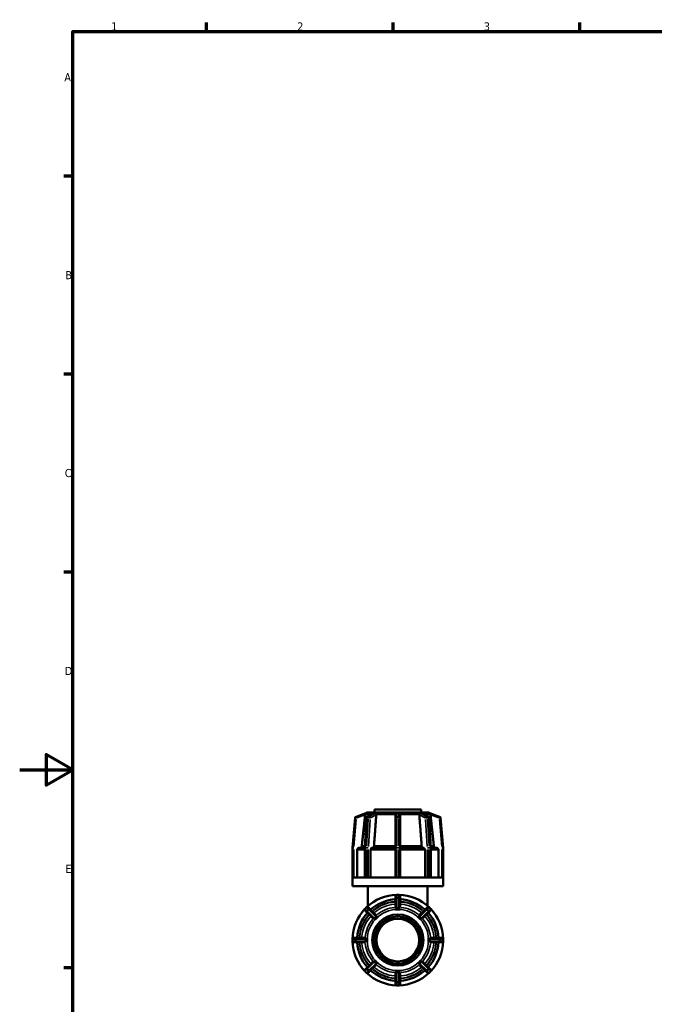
# Model space of a CAD drawing. Header units: millimetres. Extents: x 0 to 903, y -117 to 594.
# Tile 5 of 14: x 0 to 238, y 209 to 578. Entities that reach past the tile are written whole.
import ezdxf

# ---------------------------------------------------------------- set-up
doc = ezdxf.new("R2010")
doc.units = ezdxf.units.MM
for name, color, linetype, lineweight in [('Border (ANSI)', 7, 'Continuous', 70), ('Visible (ANSI)', 7, 'Continuous', 50), ('Visible Narrow (ANSI)', 7, 'Continuous', 35)]:
    doc.layers.add(name, color=color, linetype=linetype, lineweight=lineweight)
doc.styles.add('Note Text (ANSI)', font='tahoma.ttf')

# ---------------------------------------------------------------- blocks, each defined once
blk = doc.blocks.new('Borders Default Border')
at = {"layer": 'Border (ANSI)'}
for p, q in [((70.08, 574), (70.08, 577.45)), ((140.17, 574), (140.17, 577.45)), ((210.25, 574), (210.25, 577.45)), ((20, 519.75), (16.55, 519.75)), ((20, 445.5), (16.55, 445.5)), ((20, 371.25), (16.55, 371.25)), ((20, 222.75), (16.55, 222.75))]:
    blk.add_line(p, q, dxfattribs=at)
at = {"layer": 'Border (ANSI)', "flags": 128}
for points in [[(20, 20), (20, 574), (821, 574), (821, 20), (20, 20)], [(0, 297), (20, 297), (10, 302.77), (10, 291.23), (20, 297)]]:
    blk.add_lwpolyline(points, dxfattribs=at)
at = {"layer": 'Border (ANSI)', "char_height": 3.05, "attachment_point": 7, "style": 'Note Text (ANSI)'}
for s, insert in [('1', (34.35, 574.4)), ('2', (104.2, 574.4)), ('3', (174.26, 574.34)), ('A', (16.78, 555.35)), ('B', (17.15, 481.1)), ('C', (16.95, 406.8)), ('D', (16.96, 332.6)), ('E', (17.21, 258.35))]:
    blk.add_mtext(s, dxfattribs=dict(at, insert=insert))

msp = doc.modelspace()

# ---------------------------------------------------------------- linework, layer by layer
at = {"layer": 'Visible (ANSI)'}
for p, q in [((129.962, 280.794), (126.258, 279.446)), ((130.466, 280.977), (130.464, 280.977)), ((130.466, 280.977), (130.466, 280.977)), ((130.466, 280.977), (133.231, 280.977)), ((130.491, 279.421), (133.075, 280.751)), ((150.759, 282.177), (133.159, 282.177)), ((133.159, 280.977), (133.159, 282.177)), ((133.23, 280.977), (133.231, 280.977)), ((133.231, 280.977), (133.832, 280.977)), ((133.832, 280.977), (134.433, 280.977)), ((134.433, 280.977), (134.432, 280.977)), ((134.433, 280.977), (134.433, 280.977)), ((134.433, 280.977), (141.109, 280.977)), ((141.109, 280.977), (141.959, 280.977)), ((141.109, 280.977), (141.109, 280.977)), ((141.959, 280.977), (142.809, 280.977)), ((142.809, 280.977), (142.809, 280.977)), ((142.809, 280.977), (149.484, 280.977)), ((149.484, 280.977), (150.085, 280.977)), ((149.485, 280.977), (149.484, 280.977)), ((149.484, 280.977), (149.484, 280.977)), ((150.085, 280.977), (150.686, 280.977)), ((150.686, 280.977), (150.687, 280.977)), ((150.686, 280.977), (153.451, 280.977)), ((150.759, 280.977), (150.759, 282.177)), ((150.842, 280.751), (153.426, 279.421)), ((153.453, 280.977), (153.451, 280.977)), ((153.451, 280.977), (153.451, 280.977)), ((157.66, 279.446), (153.955, 280.794)), ((125.944, 279.036), (124.96, 267.798)), ((129.536, 267.786), (130.232, 279.024)), ((141.109, 280.185), (141.109, 278.994)), ((141.109, 278.994), (141.109, 267.756)), ((142.809, 278.994), (142.809, 280.185)), ((142.809, 267.756), (142.809, 278.994)), ((153.685, 279.024), (154.381, 267.786)), ((158.957, 267.798), (157.974, 279.036)), ((124.959, 267.756), (124.959, 256.577)), ((126.682, 266.977), (126.682, 256.577)), ((127.483, 267.777), (129.536, 267.777)), ((129.536, 256.577), (129.536, 267.756)), ((131.758, 266.977), (131.758, 256.577)), ((132.324, 267.777), (141.109, 267.777)), ((141.109, 267.756), (141.109, 256.577)), ((142.809, 267.777), (151.593, 267.777)), ((142.809, 256.577), (142.809, 267.756)), ((152.16, 256.577), (152.16, 266.977)), ((154.381, 267.777), (156.434, 267.777)), ((154.382, 267.756), (154.382, 256.577)), ((157.235, 256.577), (157.235, 266.977)), ((158.959, 256.577), (158.959, 267.756)), ((124.964, 256.577), (124.959, 256.577)), ((124.959, 253.377), (124.959, 256.577)), ((129.628, 256.577), (124.964, 256.577)), ((129.676, 256.577), (129.628, 256.577)), ((129.938, 256.577), (129.676, 256.577)), ((130.199, 256.577), (129.938, 256.577)), ((130.256, 256.577), (130.199, 256.577)), ((141.514, 256.577), (130.256, 256.577)), ((141.589, 256.577), (141.514, 256.577)), ((141.959, 256.577), (141.589, 256.577)), ((142.329, 256.577), (141.959, 256.577)), ((142.403, 256.577), (142.329, 256.577)), ((153.661, 256.577), (142.403, 256.577)), ((153.718, 256.577), (153.661, 256.577)), ((153.979, 256.577), (153.718, 256.577)), ((154.241, 256.577), (153.979, 256.577)), ((154.29, 256.577), (154.241, 256.577)), ((158.953, 256.577), (154.29, 256.577)), ((158.959, 256.577), (158.953, 256.577)), ((158.959, 253.377), (158.959, 256.577)), ((158.959, 253.377), (124.959, 253.377)), ((130.759, 245.966), (130.759, 253.377)), ((153.159, 245.966), (153.159, 253.377)), ((141.109, 249.697), (141.109, 248.714)), ((141.109, 248.714), (141.109, 245.444)), ((142.329, 250.177), (141.589, 250.177)), ((142.809, 248.714), (142.809, 249.697)), ((142.809, 245.444), (142.809, 248.714)), ((130.199, 245.46), (129.676, 244.937)), ((129.676, 244.258), (130.371, 243.563)), ((131.573, 244.765), (130.878, 245.46)), ((133.886, 242.452), (131.573, 244.765)), ((141.109, 244.67), (141.109, 244.672)), ((141.959, 244.67), (141.109, 244.67)), ((142.809, 244.67), (141.959, 244.67)), ((142.809, 244.672), (142.809, 244.67)), ((152.344, 244.765), (150.031, 242.452)), ((153.039, 245.46), (152.344, 244.765)), ((153.546, 243.563), (154.241, 244.258)), ((154.241, 244.937), (153.718, 245.46)), ((130.371, 243.563), (132.684, 241.25)), ((133.231, 240.703), (133.23, 240.704)), ((133.832, 241.304), (133.231, 240.703)), ((134.433, 241.905), (133.832, 241.304)), ((134.432, 241.906), (134.433, 241.905)), ((149.484, 241.905), (149.485, 241.906)), ((150.085, 241.304), (149.484, 241.905)), ((150.686, 240.703), (150.085, 241.304)), ((150.687, 240.704), (150.686, 240.703)), ((151.233, 241.25), (153.546, 243.563)), ((124.959, 233.547), (124.959, 232.807)), ((126.422, 234.027), (125.439, 234.027)), ((129.692, 234.027), (126.422, 234.027)), ((130.464, 234.027), (130.466, 234.027)), ((130.466, 234.027), (130.466, 233.177)), ((130.466, 233.177), (130.466, 232.327)), ((153.451, 233.177), (153.451, 234.027)), ((153.451, 234.027), (153.453, 234.027)), ((153.451, 232.327), (153.451, 233.177)), ((157.495, 234.027), (154.225, 234.027)), ((158.479, 234.027), (157.495, 234.027)), ((158.959, 232.807), (158.959, 233.547)), ((125.439, 232.327), (126.422, 232.327)), ((126.422, 232.327), (129.692, 232.327)), ((130.466, 232.327), (130.464, 232.327)), ((153.453, 232.327), (153.451, 232.327)), ((154.225, 232.327), (157.495, 232.327)), ((157.495, 232.327), (158.479, 232.327)), ((133.23, 225.651), (133.231, 225.652)), ((133.231, 225.652), (133.832, 225.051)), ((150.085, 225.051), (150.686, 225.652)), ((150.686, 225.652), (150.687, 225.651)), ((130.371, 222.792), (129.676, 222.097)), ((132.684, 225.105), (130.371, 222.792)), ((131.573, 221.59), (133.886, 223.903)), ((133.832, 225.051), (134.433, 224.45)), ((134.433, 224.45), (134.432, 224.449)), ((141.109, 221.685), (141.959, 221.685)), ((141.109, 221.683), (141.109, 221.685)), ((141.959, 221.685), (142.809, 221.685)), ((142.809, 221.685), (142.809, 221.683)), ((149.484, 224.45), (150.085, 225.051)), ((149.485, 224.449), (149.484, 224.45)), ((150.031, 223.903), (152.344, 221.59)), ((153.546, 222.792), (151.233, 225.105)), ((154.241, 222.097), (153.546, 222.792)), ((129.676, 221.418), (130.199, 220.895)), ((130.878, 220.895), (131.573, 221.59)), ((141.109, 220.911), (141.109, 217.641)), ((142.809, 217.641), (142.809, 220.911)), ((152.344, 221.59), (153.039, 220.895)), ((153.718, 220.895), (154.241, 221.418)), ((141.109, 217.641), (141.109, 216.657)), ((141.589, 216.177), (142.329, 216.177)), ((142.809, 216.657), (142.809, 217.641))]:
    msp.add_line(p, q, dxfattribs=at)
for radius in [9.6, 8.8, 8]:
    msp.add_circle((141.959, 233.177), radius, dxfattribs=at)
for centre, radius, start, end in [((130.466, 280.177), 0.8, 90, 130), ((153.451, 280.177), 0.8, 50, 90), ((126.422, 278.994), 0.48, 110, 175), ((130.711, 278.994), 0.48, 117.23631, 176.45998), ((153.206, 278.994), 0.48, 3.54002, 62.76369), ((157.495, 278.994), 0.48, 5, 70), ((125.439, 267.756), 0.48, 175, 180), ((130.016, 267.756), 0.48, 176.45998, 180), ((153.902, 267.756), 0.48, 0, 3.54002), ((158.479, 267.756), 0.48, 0, 5), ((141.959, 233.177), 17, 91.49817, 133.50183), ((141.959, 233.177), 15.3, 93.18474, 131.81526), ((141.589, 249.697), 0.48, 90, 180), ((142.329, 249.697), 0.48, 0, 90), ((141.959, 233.177), 17, 46.49817, 88.50183), ((141.959, 233.177), 15.3, 48.18474, 86.81526), ((141.959, 233.177), 17, 136.49817, 178.50183), ((130.016, 244.597), 0.48, 135, 225), ((130.539, 245.12), 0.48, 45, 135), ((153.378, 245.12), 0.48, 45, 135), ((153.902, 244.597), 0.48, 315, 45), ((141.959, 233.177), 17, 1.49817, 43.50183), ((141.959, 233.177), 15.3, 138.18474, 176.81526), ((141.959, 233.177), 15.3, 3.18474, 41.81526), ((125.439, 233.547), 0.48, 90, 180), ((125.439, 232.807), 0.48, 180, 270), ((141.959, 233.177), 17, 181.49817, 223.50183), ((141.959, 233.177), 17, 316.49817, 358.50183), ((158.479, 233.547), 0.48, 0, 90), ((158.479, 232.807), 0.48, 270, 0), ((141.959, 233.177), 15.3, 183.18474, 221.81526), ((141.959, 233.177), 15.3, 318.18474, 356.81526), ((130.016, 221.758), 0.48, 135, 225), ((141.959, 233.177), 15.3, 228.18474, 266.81526), ((141.959, 233.177), 15.3, 273.18474, 311.81526), ((153.902, 221.758), 0.48, 315, 45), ((130.539, 221.234), 0.48, 225, 315), ((141.959, 233.177), 17, 226.49817, 268.50183), ((141.959, 233.177), 17, 271.49817, 313.50183), ((153.378, 221.234), 0.48, 225, 315), ((141.589, 216.657), 0.48, 180, 270), ((142.329, 216.657), 0.48, 270, 0)]:
    msp.add_arc(centre, radius, start, end, dxfattribs=at)
for points, knots in [([(129.962, 280.794), (129.962, 280.794), (129.962, 280.794), (129.963, 280.794), (129.959, 280.79), (129.943, 280.774), (129.925, 280.757), (129.873, 280.7), (129.827, 280.642), (129.753, 280.497), (129.726, 280.422), (129.706, 280.314), (129.702, 280.287), (129.7, 280.261)], [-0.100492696, -0.100492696, -0.100492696, -0.100492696, -0.09965402, -0.09965402, -0.089844, -0.089844, -0.073745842, -0.073745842, -0.042495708, -0.042495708, -0.016531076, -0.016531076, -0.008430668, -0.008430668, -0.008430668, -0.008430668]), ([(133.075, 280.751), (133.101, 280.765), (133.135, 280.78), (133.184, 280.792), (133.199, 280.794), (133.213, 280.794), (133.214, 280.794), (133.214, 280.794)], [-0.118815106, -0.118815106, -0.118815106, -0.118815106, -0.104689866, -0.104689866, -0.097191, -0.097191, -0.096967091, -0.096967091, -0.096967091, -0.096967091]), ([(133.214, 280.794), (133.299, 280.791), (133.384, 280.79), (133.469, 280.79), (133.553, 280.79), (133.643, 280.791), (133.737, 280.794)], [-0.035846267, -0.035846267, -0.035846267, -0.035846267, 0, 0, 0, 0.035846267, 0.035846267, 0.035846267, 0.035846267]), ([(133.737, 280.794), (133.74, 280.794), (133.742, 280.794), (133.759, 280.794), (133.772, 280.791), (133.802, 280.776), (133.815, 280.758), (133.843, 280.699), (133.856, 280.636), (133.874, 280.491), (133.88, 280.426), (133.886, 280.325), (133.887, 280.293), (133.888, 280.261)], [-0.103396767, -0.103396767, -0.103396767, -0.103396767, -0.102098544, -0.102098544, -0.093030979, -0.093030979, -0.075568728, -0.075568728, -0.041138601, -0.041138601, -0.018308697, -0.018308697, -0.008453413, -0.008453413, -0.008453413, -0.008453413]), ([(141.114, 280.261), (141.122, 280.323), (141.139, 280.382), (141.202, 280.527), (141.256, 280.602), (141.356, 280.701), (141.4, 280.734), (141.467, 280.769), (141.493, 280.779), (141.541, 280.791), (141.562, 280.794), (141.586, 280.794), (141.587, 280.794), (141.589, 280.794)], [-0.20042438, -0.20042438, -0.20042438, -0.20042438, -0.18055398, -0.18055398, -0.14807106, -0.14807106, -0.12372799, -0.12372799, -0.11030355, -0.11030355, -0.10008257, -0.10008257, -0.0994134, -0.0994134, -0.0994134, -0.0994134]), ([(141.589, 280.794), (141.715, 280.791), (141.839, 280.79), (141.959, 280.79), (142.078, 280.79), (142.202, 280.791), (142.329, 280.794)], [0.683582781, 0.683582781, 0.683582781, 0.683582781, 0.719429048, 0.719429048, 0.719429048, 0.755275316, 0.755275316, 0.755275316, 0.755275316]), ([(142.329, 280.794), (142.331, 280.794), (142.333, 280.794), (142.359, 280.794), (142.382, 280.79), (142.442, 280.774), (142.477, 280.757), (142.566, 280.7), (142.629, 280.642), (142.729, 280.497), (142.766, 280.422), (142.795, 280.314), (142.8, 280.287), (142.804, 280.261)], [-0.100492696, -0.100492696, -0.100492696, -0.100492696, -0.09965402, -0.09965402, -0.089844, -0.089844, -0.073745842, -0.073745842, -0.042495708, -0.042495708, -0.016531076, -0.016531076, -0.008430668, -0.008430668, -0.008430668, -0.008430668]), ([(150.029, 280.261), (150.03, 280.291), (150.031, 280.32), (150.037, 280.43), (150.045, 280.504), (150.064, 280.652), (150.077, 280.712), (150.106, 280.762), (150.118, 280.779), (150.151, 280.792), (150.163, 280.794), (150.179, 280.794), (150.179, 280.794), (150.18, 280.794)], [-0.19872966, -0.19872966, -0.19872966, -0.19872966, -0.18835482, -0.18835482, -0.15894177, -0.15894177, -0.11994556, -0.11994556, -0.10468987, -0.10468987, -0.097191, -0.097191, -0.09696709, -0.09696709, -0.09696709, -0.09696709]), ([(150.18, 280.794), (150.274, 280.791), (150.364, 280.79), (150.448, 280.79), (150.533, 280.79), (150.619, 280.791), (150.703, 280.794)], [-0.035846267, -0.035846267, -0.035846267, -0.035846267, 0, 0, 0, 0.035846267, 0.035846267, 0.035846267, 0.035846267]), ([(150.703, 280.794), (150.705, 280.794), (150.707, 280.794), (150.724, 280.794), (150.74, 280.791), (150.785, 280.778), (150.814, 280.766), (150.842, 280.751)], [-0.103396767, -0.103396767, -0.103396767, -0.103396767, -0.102098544, -0.102098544, -0.093030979, -0.093030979, -0.079455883, -0.079455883, -0.079455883, -0.079455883]), ([(154.217, 280.261), (154.216, 280.271), (154.215, 280.282), (154.204, 280.367), (154.185, 280.437), (154.122, 280.591), (154.074, 280.66), (154.013, 280.735), (153.992, 280.756), (153.969, 280.78), (153.961, 280.787), (153.955, 280.793), (153.954, 280.794), (153.955, 280.794)], [-0.3205069, -0.3205069, -0.3205069, -0.3205069, -0.31732134, -0.31732134, -0.29427962, -0.29427962, -0.260129, -0.260129, -0.24015967, -0.24015967, -0.22781734, -0.22781734, -0.21983774, -0.21983774, -0.21983774, -0.21983774]), ([(129.7, 280.261), (129.697, 280.237), (129.695, 280.213), (129.692, 280.189), (129.692, 280.188), (129.692, 280.186), (129.692, 280.185)], [0.2988466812, 0.2988466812, 0.2988466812, 0.2988466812, 0.3059391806, 0.3059391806, 0.3059391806, 0.3063678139, 0.3063678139, 0.3063678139, 0.3063678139]), ([(133.888, 280.261), (133.888, 280.237), (133.888, 280.213), (133.886, 280.189), (133.886, 280.188), (133.886, 280.186), (133.886, 280.185)], [0.2988466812, 0.2988466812, 0.2988466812, 0.2988466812, 0.3059391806, 0.3059391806, 0.3059391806, 0.3063678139, 0.3063678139, 0.3063678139, 0.3063678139]), ([(141.109, 280.185), (141.109, 280.186), (141.109, 280.188), (141.109, 280.189), (141.109, 280.213), (141.11, 280.237), (141.114, 280.261)], [0.3055105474, 0.3055105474, 0.3055105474, 0.3055105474, 0.3059391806, 0.3059391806, 0.3059391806, 0.31303168, 0.31303168, 0.31303168, 0.31303168]), ([(142.804, 280.261), (142.807, 280.237), (142.808, 280.213), (142.809, 280.189), (142.809, 280.188), (142.809, 280.186), (142.809, 280.185)], [0.2988466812, 0.2988466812, 0.2988466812, 0.2988466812, 0.3059391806, 0.3059391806, 0.3059391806, 0.3063678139, 0.3063678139, 0.3063678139, 0.3063678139]), ([(150.031, 280.185), (150.031, 280.186), (150.031, 280.188), (150.031, 280.189), (150.029, 280.213), (150.029, 280.237), (150.029, 280.261)], [0.3055105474, 0.3055105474, 0.3055105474, 0.3055105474, 0.3059391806, 0.3059391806, 0.3059391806, 0.31303168, 0.31303168, 0.31303168, 0.31303168]), ([(154.225, 280.185), (154.225, 280.186), (154.225, 280.188), (154.225, 280.189), (154.222, 280.213), (154.22, 280.237), (154.217, 280.261)], [0.3055105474, 0.3055105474, 0.3055105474, 0.3055105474, 0.3059391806, 0.3059391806, 0.3059391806, 0.31303168, 0.31303168, 0.31303168, 0.31303168]), ([(127.483, 267.777), (127.385, 267.777), (127.268, 267.754), (127.085, 267.679), (126.987, 267.613), (126.847, 267.473), (126.781, 267.375), (126.705, 267.192), (126.682, 267.076), (126.682, 266.977)], [-0.1185745, -0.1185745, -0.1185745, -0.1185745, -0.08888924, -0.08888924, -0.05923169, -0.05923169, -0.02960414, -0.02960414, 0, 0, 0, 0]), ([(128.461, 268.494), (128.453, 268.417), (128.432, 268.338), (128.366, 268.18), (128.3, 268.082), (128.16, 267.942), (128.062, 267.876), (127.879, 267.801), (127.762, 267.777), (127.663, 267.777)], [0.24521743, 0.24521743, 0.24521743, 0.24521743, 0.26676497, 0.26676497, 0.29639601, 0.29639601, 0.326061, 0.326061, 0.35575071, 0.35575071, 0.35575071, 0.35575071]), ([(132.324, 267.777), (132.254, 267.777), (132.172, 267.754), (132.043, 267.679), (131.973, 267.613), (131.874, 267.473), (131.827, 267.375), (131.774, 267.192), (131.758, 267.076), (131.758, 266.977)], [-0.1185745, -0.1185745, -0.1185745, -0.1185745, -0.08888924, -0.08888924, -0.05923169, -0.05923169, -0.02960414, -0.02960414, 0, 0, 0, 0]), ([(133.015, 268.494), (133.009, 268.417), (132.995, 268.338), (132.948, 268.18), (132.902, 268.082), (132.803, 267.942), (132.733, 267.876), (132.604, 267.801), (132.521, 267.777), (132.451, 267.777)], [0.24521743, 0.24521743, 0.24521743, 0.24521743, 0.26676497, 0.26676497, 0.29639601, 0.29639601, 0.326061, 0.326061, 0.35575071, 0.35575071, 0.35575071, 0.35575071]), ([(151.466, 267.777), (151.396, 267.777), (151.313, 267.801), (151.184, 267.876), (151.114, 267.942), (151.015, 268.082), (150.969, 268.18), (150.923, 268.338), (150.908, 268.417), (150.902, 268.494)], [0.11857691, 0.11857691, 0.11857691, 0.11857691, 0.14826663, 0.14826663, 0.17793162, 0.17793162, 0.20756266, 0.20756266, 0.2291102, 0.2291102, 0.2291102, 0.2291102]), ([(152.16, 266.977), (152.16, 267.076), (152.143, 267.192), (152.09, 267.375), (152.043, 267.473), (151.944, 267.613), (151.874, 267.679), (151.745, 267.754), (151.663, 267.777), (151.593, 267.777)], [0, 0, 0, 0, 0.02960414, 0.02960414, 0.05923169, 0.05923169, 0.08888924, 0.08888924, 0.1185745, 0.1185745, 0.1185745, 0.1185745]), ([(156.254, 267.777), (156.155, 267.777), (156.038, 267.801), (155.855, 267.876), (155.757, 267.942), (155.617, 268.082), (155.551, 268.18), (155.486, 268.338), (155.465, 268.417), (155.457, 268.494)], [0.11857691, 0.11857691, 0.11857691, 0.11857691, 0.14826663, 0.14826663, 0.17793162, 0.17793162, 0.20756266, 0.20756266, 0.2291102, 0.2291102, 0.2291102, 0.2291102]), ([(157.235, 266.977), (157.235, 267.076), (157.212, 267.192), (157.136, 267.375), (157.07, 267.473), (156.93, 267.613), (156.832, 267.679), (156.649, 267.754), (156.533, 267.777), (156.434, 267.777)], [0, 0, 0, 0, 0.02960414, 0.02960414, 0.05923169, 0.05923169, 0.08888924, 0.08888924, 0.1185745, 0.1185745, 0.1185745, 0.1185745]), ([(141.114, 245.436), (141.11, 245.439), (141.109, 245.441), (141.109, 245.443), (141.109, 245.444), (141.109, 245.444), (141.109, 245.444)], [0.2988466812, 0.2988466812, 0.2988466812, 0.2988466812, 0.3059391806, 0.3059391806, 0.3059391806, 0.3063678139, 0.3063678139, 0.3063678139, 0.3063678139]), ([(141.589, 245.174), (141.586, 245.174), (141.584, 245.174), (141.558, 245.173), (141.535, 245.176), (141.475, 245.193), (141.44, 245.211), (141.351, 245.263), (141.288, 245.309), (141.188, 245.383), (141.151, 245.409), (141.122, 245.43), (141.117, 245.434), (141.114, 245.436)], [-0.100492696, -0.100492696, -0.100492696, -0.100492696, -0.09965402, -0.09965402, -0.089844, -0.089844, -0.073745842, -0.073745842, -0.042495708, -0.042495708, -0.016531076, -0.016531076, -0.008430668, -0.008430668, -0.008430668, -0.008430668]), ([(142.329, 245.174), (142.202, 245.181), (142.078, 245.184), (141.959, 245.184), (141.839, 245.184), (141.715, 245.181), (141.589, 245.174)], [-0.035846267, -0.035846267, -0.035846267, -0.035846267, 0, 0, 0, 0.035846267, 0.035846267, 0.035846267, 0.035846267]), ([(142.804, 245.436), (142.795, 245.43), (142.778, 245.418), (142.715, 245.372), (142.661, 245.331), (142.561, 245.262), (142.517, 245.232), (142.45, 245.199), (142.424, 245.188), (142.376, 245.175), (142.355, 245.173), (142.331, 245.174), (142.33, 245.174), (142.329, 245.174)], [-0.20042438, -0.20042438, -0.20042438, -0.20042438, -0.18055398, -0.18055398, -0.14807106, -0.14807106, -0.12372799, -0.12372799, -0.11030355, -0.11030355, -0.10008257, -0.10008257, -0.0994134, -0.0994134, -0.0994134, -0.0994134]), ([(142.809, 245.444), (142.809, 245.444), (142.809, 245.444), (142.809, 245.443), (142.808, 245.441), (142.807, 245.439), (142.804, 245.436)], [0.3055105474, 0.3055105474, 0.3055105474, 0.3055105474, 0.3059391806, 0.3059391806, 0.3059391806, 0.31303168, 0.31303168, 0.31303168, 0.31303168]), ([(132.693, 241.248), (132.689, 241.248), (132.686, 241.248), (132.684, 241.25), (132.684, 241.25), (132.684, 241.25), (132.684, 241.25)], [0.2988466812, 0.2988466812, 0.2988466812, 0.2988466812, 0.3059391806, 0.3059391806, 0.3059391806, 0.3063678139, 0.3063678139, 0.3063678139, 0.3063678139]), ([(133.214, 241.398), (133.212, 241.396), (133.21, 241.394), (133.193, 241.377), (133.177, 241.364), (133.125, 241.334), (133.086, 241.321), (132.982, 241.293), (132.898, 241.28), (132.781, 241.262), (132.742, 241.256), (132.706, 241.25), (132.698, 241.249), (132.693, 241.248)], [-0.103396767, -0.103396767, -0.103396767, -0.103396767, -0.102098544, -0.102098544, -0.093030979, -0.093030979, -0.075568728, -0.075568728, -0.041138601, -0.041138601, -0.018308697, -0.018308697, -0.008453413, -0.008453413, -0.008453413, -0.008453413]), ([(133.737, 241.922), (133.643, 241.837), (133.553, 241.752), (133.469, 241.667), (133.384, 241.583), (133.299, 241.493), (133.214, 241.398)], [-0.035846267, -0.035846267, -0.035846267, -0.035846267, 0, 0, 0, 0.035846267, 0.035846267, 0.035846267, 0.035846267]), ([(133.888, 242.443), (133.887, 242.438), (133.886, 242.431), (133.88, 242.394), (133.873, 242.348), (133.853, 242.22), (133.84, 242.136), (133.812, 242.041), (133.799, 242.003), (133.766, 241.952), (133.754, 241.937), (133.738, 241.923), (133.738, 241.922), (133.737, 241.922)], [-0.19872966, -0.19872966, -0.19872966, -0.19872966, -0.18835482, -0.18835482, -0.15894177, -0.15894177, -0.11994556, -0.11994556, -0.10468987, -0.10468987, -0.097191, -0.097191, -0.09696709, -0.09696709, -0.09696709, -0.09696709]), ([(133.886, 242.452), (133.886, 242.452), (133.886, 242.452), (133.886, 242.452), (133.888, 242.45), (133.888, 242.447), (133.888, 242.443)], [0.3055105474, 0.3055105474, 0.3055105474, 0.3055105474, 0.3059391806, 0.3059391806, 0.3059391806, 0.31303168, 0.31303168, 0.31303168, 0.31303168]), ([(150.029, 242.443), (150.029, 242.447), (150.029, 242.45), (150.031, 242.452), (150.031, 242.452), (150.031, 242.452), (150.031, 242.452)], [0.2988466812, 0.2988466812, 0.2988466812, 0.2988466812, 0.3059391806, 0.3059391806, 0.3059391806, 0.3063678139, 0.3063678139, 0.3063678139, 0.3063678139]), ([(150.18, 241.922), (150.177, 241.924), (150.175, 241.926), (150.158, 241.943), (150.146, 241.959), (150.115, 242.011), (150.102, 242.05), (150.074, 242.154), (150.062, 242.238), (150.043, 242.355), (150.037, 242.394), (150.032, 242.43), (150.03, 242.438), (150.029, 242.443)], [-0.103396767, -0.103396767, -0.103396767, -0.103396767, -0.102098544, -0.102098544, -0.093030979, -0.093030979, -0.075568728, -0.075568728, -0.041138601, -0.041138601, -0.018308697, -0.018308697, -0.008453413, -0.008453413, -0.008453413, -0.008453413]), ([(150.703, 241.398), (150.619, 241.493), (150.533, 241.583), (150.448, 241.667), (150.364, 241.752), (150.274, 241.837), (150.18, 241.922)], [-0.035846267, -0.035846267, -0.035846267, -0.035846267, 0, 0, 0, 0.035846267, 0.035846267, 0.035846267, 0.035846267]), ([(151.224, 241.248), (151.22, 241.249), (151.212, 241.25), (151.175, 241.256), (151.129, 241.263), (151.001, 241.283), (150.917, 241.296), (150.822, 241.324), (150.785, 241.337), (150.733, 241.37), (150.718, 241.382), (150.704, 241.398), (150.703, 241.398), (150.703, 241.398)], [-0.19872966, -0.19872966, -0.19872966, -0.19872966, -0.18835482, -0.18835482, -0.15894177, -0.15894177, -0.11994556, -0.11994556, -0.10468987, -0.10468987, -0.097191, -0.097191, -0.09696709, -0.09696709, -0.09696709, -0.09696709]), ([(151.233, 241.25), (151.233, 241.25), (151.233, 241.25), (151.233, 241.25), (151.231, 241.248), (151.228, 241.248), (151.224, 241.248)], [0.3055105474, 0.3055105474, 0.3055105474, 0.3055105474, 0.3059391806, 0.3059391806, 0.3059391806, 0.31303168, 0.31303168, 0.31303168, 0.31303168]), ([(129.692, 234.027), (129.692, 234.027), (129.692, 234.027), (129.692, 234.027), (129.695, 234.027), (129.697, 234.026), (129.7, 234.022)], [0.3055105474, 0.3055105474, 0.3055105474, 0.3055105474, 0.3059391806, 0.3059391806, 0.3059391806, 0.31303168, 0.31303168, 0.31303168, 0.31303168]), ([(129.7, 234.022), (129.701, 234.021), (129.702, 234.019), (129.713, 234.004), (129.733, 233.977), (129.795, 233.891), (129.843, 233.828), (129.904, 233.733), (129.925, 233.697), (129.949, 233.641), (129.956, 233.618), (129.962, 233.578), (129.963, 233.563), (129.962, 233.547)], [-0.3205069, -0.3205069, -0.3205069, -0.3205069, -0.31732134, -0.31732134, -0.29427962, -0.29427962, -0.260129, -0.260129, -0.24015967, -0.24015967, -0.22781734, -0.22781734, -0.21983774, -0.21983774, -0.21983774, -0.21983774]), ([(129.962, 232.807), (129.962, 232.801), (129.963, 232.794), (129.962, 232.765), (129.957, 232.741), (129.934, 232.673), (129.911, 232.633), (129.851, 232.539), (129.808, 232.481), (129.742, 232.391), (129.719, 232.359), (129.704, 232.338), (129.701, 232.335), (129.7, 232.332)], [-0.230975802, -0.230975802, -0.230975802, -0.230975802, -0.227852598, -0.227852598, -0.217058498, -0.217058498, -0.200028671, -0.200028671, -0.17515963, -0.17515963, -0.153885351, -0.153885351, -0.149339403, -0.149339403, -0.149339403, -0.149339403]), ([(129.962, 233.547), (129.955, 233.421), (129.952, 233.297), (129.952, 233.177), (129.952, 233.058), (129.955, 232.934), (129.962, 232.807)], [0.683582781, 0.683582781, 0.683582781, 0.683582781, 0.719429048, 0.719429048, 0.719429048, 0.755275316, 0.755275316, 0.755275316, 0.755275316]), ([(153.955, 233.547), (153.955, 233.549), (153.955, 233.551), (153.954, 233.578), (153.958, 233.601), (153.974, 233.661), (153.992, 233.696), (154.044, 233.784), (154.09, 233.848), (154.164, 233.948), (154.191, 233.985), (154.211, 234.014), (154.215, 234.019), (154.217, 234.022)], [-0.100492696, -0.100492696, -0.100492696, -0.100492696, -0.09965402, -0.09965402, -0.089844, -0.089844, -0.073745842, -0.073745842, -0.042495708, -0.042495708, -0.016531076, -0.016531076, -0.008430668, -0.008430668, -0.008430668, -0.008430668]), ([(154.217, 232.332), (154.211, 232.34), (154.199, 232.358), (154.153, 232.421), (154.113, 232.475), (154.043, 232.575), (154.013, 232.619), (153.98, 232.686), (153.969, 232.712), (153.957, 232.76), (153.954, 232.781), (153.955, 232.804), (153.955, 232.806), (153.955, 232.807)], [-0.20042438, -0.20042438, -0.20042438, -0.20042438, -0.18055398, -0.18055398, -0.14807106, -0.14807106, -0.12372799, -0.12372799, -0.11030355, -0.11030355, -0.10008257, -0.10008257, -0.0994134, -0.0994134, -0.0994134, -0.0994134]), ([(153.955, 232.807), (153.962, 232.934), (153.965, 233.058), (153.965, 233.177), (153.965, 233.297), (153.962, 233.421), (153.955, 233.547)], [0.683582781, 0.683582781, 0.683582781, 0.683582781, 0.719429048, 0.719429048, 0.719429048, 0.755275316, 0.755275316, 0.755275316, 0.755275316]), ([(154.217, 234.022), (154.22, 234.026), (154.222, 234.027), (154.225, 234.027), (154.225, 234.027), (154.225, 234.027), (154.225, 234.027)], [0.2988466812, 0.2988466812, 0.2988466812, 0.2988466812, 0.3059391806, 0.3059391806, 0.3059391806, 0.3063678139, 0.3063678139, 0.3063678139, 0.3063678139]), ([(129.7, 232.332), (129.697, 232.329), (129.695, 232.328), (129.692, 232.327), (129.692, 232.327), (129.692, 232.327), (129.692, 232.327)], [0.2988466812, 0.2988466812, 0.2988466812, 0.2988466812, 0.3059391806, 0.3059391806, 0.3059391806, 0.3063678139, 0.3063678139, 0.3063678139, 0.3063678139]), ([(154.225, 232.327), (154.225, 232.327), (154.225, 232.327), (154.225, 232.327), (154.222, 232.328), (154.22, 232.329), (154.217, 232.332)], [0.3055105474, 0.3055105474, 0.3055105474, 0.3055105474, 0.3059391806, 0.3059391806, 0.3059391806, 0.31303168, 0.31303168, 0.31303168, 0.31303168]), ([(132.684, 225.105), (132.684, 225.105), (132.684, 225.105), (132.684, 225.105), (132.686, 225.107), (132.689, 225.107), (132.693, 225.107)], [0.3055105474, 0.3055105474, 0.3055105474, 0.3055105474, 0.3059391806, 0.3059391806, 0.3059391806, 0.31303168, 0.31303168, 0.31303168, 0.31303168]), ([(132.693, 225.107), (132.698, 225.106), (132.705, 225.105), (132.742, 225.098), (132.788, 225.091), (132.916, 225.072), (133, 225.059), (133.095, 225.03), (133.132, 225.018), (133.184, 224.985), (133.199, 224.973), (133.213, 224.957), (133.214, 224.957), (133.214, 224.956)], [-0.19872966, -0.19872966, -0.19872966, -0.19872966, -0.18835482, -0.18835482, -0.15894177, -0.15894177, -0.11994556, -0.11994556, -0.10468987, -0.10468987, -0.097191, -0.097191, -0.09696709, -0.09696709, -0.09696709, -0.09696709]), ([(133.214, 224.956), (133.299, 224.862), (133.384, 224.772), (133.469, 224.687), (133.553, 224.603), (133.643, 224.517), (133.737, 224.433)], [-0.035846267, -0.035846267, -0.035846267, -0.035846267, 0, 0, 0, 0.035846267, 0.035846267, 0.035846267, 0.035846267]), ([(133.737, 224.433), (133.74, 224.431), (133.742, 224.429), (133.759, 224.412), (133.772, 224.396), (133.802, 224.344), (133.815, 224.305), (133.843, 224.2), (133.856, 224.117), (133.874, 224), (133.88, 223.961), (133.886, 223.925), (133.887, 223.917), (133.888, 223.912)], [-0.103396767, -0.103396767, -0.103396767, -0.103396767, -0.102098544, -0.102098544, -0.093030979, -0.093030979, -0.075568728, -0.075568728, -0.041138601, -0.041138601, -0.018308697, -0.018308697, -0.008453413, -0.008453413, -0.008453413, -0.008453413]), ([(133.888, 223.912), (133.888, 223.908), (133.888, 223.905), (133.886, 223.903), (133.886, 223.903), (133.886, 223.903), (133.886, 223.903)], [0.2988466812, 0.2988466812, 0.2988466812, 0.2988466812, 0.3059391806, 0.3059391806, 0.3059391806, 0.3063678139, 0.3063678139, 0.3063678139, 0.3063678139]), ([(150.029, 223.912), (150.03, 223.916), (150.031, 223.924), (150.037, 223.961), (150.045, 224.007), (150.064, 224.135), (150.077, 224.219), (150.106, 224.314), (150.118, 224.351), (150.151, 224.403), (150.163, 224.418), (150.179, 224.432), (150.179, 224.433), (150.18, 224.433)], [-0.19872966, -0.19872966, -0.19872966, -0.19872966, -0.18835482, -0.18835482, -0.15894177, -0.15894177, -0.11994556, -0.11994556, -0.10468987, -0.10468987, -0.097191, -0.097191, -0.09696709, -0.09696709, -0.09696709, -0.09696709]), ([(150.031, 223.903), (150.031, 223.903), (150.031, 223.903), (150.031, 223.903), (150.029, 223.905), (150.029, 223.908), (150.029, 223.912)], [0.3055105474, 0.3055105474, 0.3055105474, 0.3055105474, 0.3059391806, 0.3059391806, 0.3059391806, 0.31303168, 0.31303168, 0.31303168, 0.31303168]), ([(150.18, 224.433), (150.274, 224.517), (150.364, 224.603), (150.448, 224.687), (150.533, 224.772), (150.619, 224.862), (150.703, 224.956)], [-0.035846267, -0.035846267, -0.035846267, -0.035846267, 0, 0, 0, 0.035846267, 0.035846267, 0.035846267, 0.035846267]), ([(150.703, 224.956), (150.705, 224.958), (150.707, 224.961), (150.724, 224.978), (150.74, 224.99), (150.792, 225.021), (150.831, 225.034), (150.935, 225.062), (151.019, 225.074), (151.136, 225.092), (151.175, 225.098), (151.211, 225.104), (151.219, 225.106), (151.224, 225.107)], [-0.103396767, -0.103396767, -0.103396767, -0.103396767, -0.102098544, -0.102098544, -0.093030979, -0.093030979, -0.075568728, -0.075568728, -0.041138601, -0.041138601, -0.018308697, -0.018308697, -0.008453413, -0.008453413, -0.008453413, -0.008453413]), ([(151.224, 225.107), (151.228, 225.107), (151.231, 225.107), (151.233, 225.105), (151.233, 225.105), (151.233, 225.105), (151.233, 225.105)], [0.2988466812, 0.2988466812, 0.2988466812, 0.2988466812, 0.3059391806, 0.3059391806, 0.3059391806, 0.3063678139, 0.3063678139, 0.3063678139, 0.3063678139]), ([(141.109, 220.911), (141.109, 220.911), (141.109, 220.911), (141.109, 220.911), (141.109, 220.914), (141.11, 220.916), (141.114, 220.919)], [0.3055105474, 0.3055105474, 0.3055105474, 0.3055105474, 0.3059391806, 0.3059391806, 0.3059391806, 0.31303168, 0.31303168, 0.31303168, 0.31303168]), ([(141.114, 220.919), (141.122, 220.924), (141.139, 220.937), (141.202, 220.983), (141.256, 221.023), (141.356, 221.093), (141.4, 221.123), (141.467, 221.156), (141.493, 221.167), (141.541, 221.179), (141.562, 221.182), (141.586, 221.181), (141.587, 221.181), (141.589, 221.181)], [-0.20042438, -0.20042438, -0.20042438, -0.20042438, -0.18055398, -0.18055398, -0.14807106, -0.14807106, -0.12372799, -0.12372799, -0.11030355, -0.11030355, -0.10008257, -0.10008257, -0.0994134, -0.0994134, -0.0994134, -0.0994134]), ([(141.589, 221.181), (141.715, 221.174), (141.839, 221.171), (141.959, 221.171), (142.078, 221.171), (142.202, 221.174), (142.329, 221.181)], [0.683582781, 0.683582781, 0.683582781, 0.683582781, 0.719429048, 0.719429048, 0.719429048, 0.755275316, 0.755275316, 0.755275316, 0.755275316]), ([(142.329, 221.181), (142.331, 221.181), (142.333, 221.181), (142.359, 221.182), (142.382, 221.178), (142.442, 221.162), (142.477, 221.144), (142.566, 221.092), (142.629, 221.046), (142.729, 220.972), (142.766, 220.945), (142.795, 220.925), (142.8, 220.921), (142.804, 220.919)], [-0.100492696, -0.100492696, -0.100492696, -0.100492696, -0.09965402, -0.09965402, -0.089844, -0.089844, -0.073745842, -0.073745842, -0.042495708, -0.042495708, -0.016531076, -0.016531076, -0.008430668, -0.008430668, -0.008430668, -0.008430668]), ([(142.804, 220.919), (142.807, 220.916), (142.808, 220.914), (142.809, 220.911), (142.809, 220.911), (142.809, 220.911), (142.809, 220.911)], [0.2988466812, 0.2988466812, 0.2988466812, 0.2988466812, 0.3059391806, 0.3059391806, 0.3059391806, 0.3063678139, 0.3063678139, 0.3063678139, 0.3063678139])]:
    msp.add_open_spline(points, degree=3, knots=knots, dxfattribs=at)
for points in [[(130.466, 280.977), (130.466, 280.977), (130.465, 280.977), (130.464, 280.977)], [(133.832, 280.977), (133.642, 280.977), (133.436, 280.978), (133.23, 280.977)], [(134.432, 280.977), (134.229, 280.978), (134.022, 280.977), (133.832, 280.977)], [(134.433, 280.977), (134.433, 280.977), (134.432, 280.977), (134.432, 280.977)], [(141.959, 280.977), (141.69, 280.977), (141.398, 280.978), (141.109, 280.977)], [(142.809, 280.977), (142.519, 280.978), (142.227, 280.977), (141.959, 280.977)], [(149.485, 280.977), (149.485, 280.977), (149.484, 280.977), (149.484, 280.977)], [(150.085, 280.977), (149.895, 280.977), (149.688, 280.978), (149.485, 280.977)], [(150.687, 280.977), (150.481, 280.978), (150.275, 280.977), (150.085, 280.977)], [(153.453, 280.977), (153.452, 280.977), (153.451, 280.977), (153.451, 280.977)], [(141.109, 244.672), (141.398, 244.669), (141.69, 244.67), (141.959, 244.67)], [(141.959, 244.67), (142.227, 244.67), (142.519, 244.669), (142.809, 244.672)], [(133.23, 240.704), (133.436, 240.907), (133.642, 241.114), (133.832, 241.304)], [(133.832, 241.304), (134.022, 241.494), (134.229, 241.7), (134.432, 241.906)], [(149.485, 241.906), (149.688, 241.7), (149.895, 241.494), (150.085, 241.304)], [(150.085, 241.304), (150.275, 241.114), (150.481, 240.907), (150.687, 240.704)], [(130.466, 233.177), (130.466, 233.446), (130.467, 233.738), (130.464, 234.027)], [(130.464, 232.327), (130.467, 232.617), (130.466, 232.909), (130.466, 233.177)], [(153.453, 234.027), (153.45, 233.738), (153.451, 233.446), (153.451, 233.177)], [(153.451, 233.177), (153.451, 232.909), (153.45, 232.617), (153.453, 232.327)], [(133.832, 225.051), (133.642, 225.241), (133.436, 225.448), (133.23, 225.651)], [(150.687, 225.651), (150.481, 225.448), (150.275, 225.241), (150.085, 225.051)], [(134.432, 224.449), (134.229, 224.655), (134.022, 224.861), (133.832, 225.051)], [(141.959, 221.685), (141.69, 221.685), (141.398, 221.686), (141.109, 221.683)], [(142.809, 221.683), (142.519, 221.686), (142.227, 221.685), (141.959, 221.685)], [(150.085, 225.051), (149.895, 224.861), (149.688, 224.655), (149.485, 224.449)]]:
    msp.add_open_spline(points, degree=3, dxfattribs=at)
for points, weights in [([(129.692, 280.185), (129.106, 274.619), (128.461, 268.494)], [1.0000158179, 1.00114715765, 1]), ([(133.886, 280.185), (133.471, 274.619), (133.015, 268.494)], [1.0000158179, 1.00114715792, 1]), ([(150.902, 268.494), (150.446, 274.619), (150.031, 280.185)], [1, 1.00114715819, 1.00001581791]), ([(155.457, 268.494), (154.811, 274.619), (154.225, 280.185)], [1, 1.00114715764, 1.0000158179])]:
    msp.add_rational_spline(points, weights, degree=2, dxfattribs=at)
at = {"layer": 'Visible Narrow (ANSI)'}
for p, q in [((125.488, 268.318), (126.373, 278.433)), ((126.384, 278.998), (125.945, 279.036)), ((126.258, 279.444), (126.409, 279.03)), ((126.585, 279.054), (129.529, 280.125)), ((129.712, 268.36), (130.338, 278.474)), ((131.915, 280.261), (129.729, 280.261)), ((130.861, 278.474), (130.235, 268.36)), ((130.399, 279.036), (130.87, 279.036)), ((131.092, 279.446), (130.621, 279.446)), ((130.726, 279.513), (133.083, 280.726)), ((130.913, 268.318), (131.539, 278.433)), ((133.606, 280.726), (131.249, 279.513)), ((131.689, 279.054), (133.77, 280.125)), ((140.717, 280.261), (134.192, 280.261)), ((141.589, 279.513), (141.589, 280.726)), ((141.589, 279.436), (141.589, 279.063)), ((141.589, 268.36), (141.589, 278.474)), ((142.292, 279.446), (141.626, 279.446)), ((141.626, 279.036), (142.292, 279.036)), ((142.329, 280.726), (142.329, 279.513)), ((142.329, 279.063), (142.329, 279.436)), ((142.329, 278.474), (142.329, 268.36)), ((149.725, 280.261), (143.2, 280.261)), ((150.147, 280.125), (152.228, 279.054)), ((152.668, 279.513), (150.311, 280.726)), ((150.834, 280.726), (153.191, 279.513)), ((154.188, 280.261), (152.002, 280.261)), ((152.378, 278.433), (153.004, 268.318)), ((153.296, 279.446), (152.825, 279.446)), ((153.047, 279.036), (153.518, 279.036)), ((153.682, 268.36), (153.056, 278.474)), ((153.579, 278.474), (154.205, 268.36)), ((154.389, 280.125), (157.332, 279.054)), ((157.508, 279.03), (157.659, 279.444)), ((157.972, 279.036), (157.533, 278.998)), ((157.544, 278.433), (158.429, 268.318)), ((125.401, 267.756), (124.96, 267.756)), ((124.962, 267.798), (125.401, 267.76)), ((125.439, 257.136), (125.439, 267.197)), ((129.287, 266.977), (126.712, 266.977)), ((128.478, 268.494), (129.486, 268.494)), ((129.663, 267.756), (129.536, 267.756)), ((129.676, 257.136), (129.676, 267.197)), ((129.702, 267.756), (130.173, 267.756)), ((130.174, 267.798), (129.704, 267.798)), ((130.199, 267.197), (130.199, 257.136)), ((130.851, 267.756), (130.227, 267.756)), ((130.878, 257.136), (130.878, 267.197)), ((140.594, 266.977), (132.148, 266.977)), ((133.354, 268.494), (140.664, 268.494)), ((141.551, 267.756), (141.11, 267.756)), ((141.589, 267.796), (141.589, 267.759)), ((141.589, 257.136), (141.589, 267.197)), ((142.292, 267.798), (141.626, 267.798)), ((141.626, 267.756), (142.292, 267.756)), ((142.329, 267.759), (142.329, 267.796)), ((142.329, 267.197), (142.329, 257.136)), ((142.807, 267.756), (142.366, 267.756)), ((143.253, 268.494), (150.563, 268.494)), ((151.769, 266.977), (143.323, 266.977)), ((153.039, 267.197), (153.039, 257.136)), ((153.69, 267.756), (153.067, 267.756)), ((153.718, 257.136), (153.718, 267.197)), ((154.214, 267.798), (153.743, 267.798)), ((153.744, 267.756), (154.215, 267.756)), ((154.241, 267.197), (154.241, 257.136)), ((154.381, 267.756), (154.254, 267.756)), ((154.431, 268.494), (155.439, 268.494)), ((157.205, 266.977), (154.63, 266.977)), ((158.479, 267.197), (158.479, 257.136)), ((158.516, 267.76), (158.955, 267.798)), ((158.957, 267.756), (158.516, 267.756)), ((141.589, 250.177), (141.589, 250.176)), ((141.589, 249.242), (141.589, 250.126)), ((141.589, 249.189), (141.589, 248.904)), ((141.589, 245.359), (141.589, 248.693)), ((141.626, 250.176), (142.292, 250.176)), ((142.292, 249.192), (141.626, 249.192)), ((141.626, 248.878), (142.292, 248.878)), ((142.329, 250.176), (142.329, 250.177)), ((142.329, 250.126), (142.329, 249.242)), ((142.329, 248.904), (142.329, 249.189)), ((142.329, 248.693), (142.329, 245.359)), ((129.676, 244.937), (129.677, 244.935)), ((129.704, 244.961), (130.174, 245.432)), ((130.338, 244.275), (129.712, 244.901)), ((130.201, 245.459), (130.199, 245.46)), ((130.235, 245.424), (130.861, 244.798)), ((130.375, 244.238), (130.577, 244.036)), ((130.87, 244.737), (130.399, 244.266)), ((130.621, 244.044), (131.092, 244.515)), ((133.083, 241.529), (130.726, 243.887)), ((131.1, 244.559), (130.898, 244.761)), ((131.249, 244.41), (133.606, 242.053)), ((150.311, 242.053), (152.668, 244.41)), ((153.191, 243.887), (150.834, 241.529)), ((153.019, 244.761), (152.817, 244.559)), ((152.825, 244.515), (153.296, 244.044)), ((153.518, 244.266), (153.047, 244.737)), ((153.056, 244.798), (153.682, 245.424)), ((153.34, 244.036), (153.542, 244.238)), ((154.205, 244.901), (153.579, 244.275)), ((153.718, 245.46), (153.717, 245.459)), ((153.743, 245.432), (154.214, 244.961)), ((154.24, 244.935), (154.241, 244.937)), ((124.96, 233.547), (124.959, 233.547)), ((124.959, 232.807), (124.96, 232.807)), ((124.96, 232.844), (124.96, 233.51)), ((125.01, 233.547), (125.894, 233.547)), ((125.894, 232.807), (125.01, 232.807)), ((125.944, 233.51), (125.944, 232.844)), ((126.232, 233.547), (125.947, 233.547)), ((125.947, 232.807), (126.232, 232.807)), ((126.258, 232.844), (126.258, 233.51)), ((126.443, 233.547), (129.777, 233.547)), ((129.777, 232.807), (126.443, 232.807)), ((154.14, 233.547), (157.474, 233.547)), ((157.474, 232.807), (154.14, 232.807)), ((157.66, 233.51), (157.66, 232.844)), ((157.97, 233.547), (157.685, 233.547)), ((157.685, 232.807), (157.97, 232.807)), ((157.974, 232.844), (157.974, 233.51)), ((158.023, 233.547), (158.908, 233.547)), ((158.908, 232.807), (158.023, 232.807)), ((158.959, 233.547), (158.957, 233.547)), ((158.957, 233.51), (158.957, 232.844)), ((158.957, 232.807), (158.959, 232.807)), ((129.712, 221.454), (130.338, 222.08)), ((130.577, 222.319), (130.375, 222.117)), ((130.399, 222.089), (130.87, 221.618)), ((131.092, 221.84), (130.621, 222.311)), ((130.726, 222.468), (133.083, 224.825)), ((130.898, 221.594), (131.1, 221.796)), ((133.606, 224.302), (131.249, 221.944)), ((152.668, 221.944), (150.311, 224.302)), ((150.834, 224.825), (153.191, 222.468)), ((152.817, 221.796), (153.019, 221.594)), ((153.296, 222.311), (152.825, 221.84)), ((153.047, 221.618), (153.518, 222.089)), ((153.542, 222.117), (153.34, 222.319)), ((153.579, 222.08), (154.205, 221.454)), ((129.677, 221.419), (129.676, 221.418)), ((130.174, 220.922), (129.704, 221.393)), ((130.199, 220.895), (130.201, 220.896)), ((130.861, 221.557), (130.235, 220.931)), ((141.589, 217.662), (141.589, 220.996)), ((142.329, 220.996), (142.329, 217.662)), ((153.682, 220.931), (153.056, 221.557)), ((153.717, 220.896), (153.718, 220.895)), ((154.214, 221.393), (153.743, 220.922)), ((154.241, 221.418), (154.24, 221.419)), ((141.589, 217.451), (141.589, 217.166)), ((141.589, 216.228), (141.589, 217.113)), ((141.589, 216.179), (141.589, 216.177)), ((142.292, 217.476), (141.626, 217.476)), ((141.626, 217.162), (142.292, 217.162)), ((142.292, 216.179), (141.626, 216.179)), ((142.329, 217.166), (142.329, 217.451)), ((142.329, 217.113), (142.329, 216.228)), ((142.329, 216.177), (142.329, 216.179))]:
    msp.add_line(p, q, dxfattribs=at)
for radius, start, end in [(14.5, 95.27458, 129.72542), (14.5, 50.27458, 84.72542), (14.32, 95.31257, 129.68743), (13.525, 95.49297, 129.50703), (11.492, 92.25, 132.75), (12.288, 95.79891, 129.20109), (11.492, 47.25, 87.75), (12.288, 50.79891, 84.20109), (13.525, 50.49297, 84.50703), (14.32, 50.31257, 84.68743), (14.5, 140.27458, 174.72542), (14.32, 140.31257, 174.68743), (13.525, 140.49297, 174.50703), (12.288, 140.79891, 174.20109), (11.492, 137.25, 177.75), (11.492, 2.25, 42.75), (12.288, 5.79891, 39.20109), (13.525, 5.49297, 39.50703), (14.32, 5.31257, 39.68743), (14.5, 5.27458, 39.72542), (11.492, 182.25, 222.75), (11.492, 317.25, 357.75), (14.5, 185.27458, 219.72542), (14.32, 185.31257, 219.68743), (13.525, 185.49297, 219.50703), (12.288, 185.79891, 219.20109), (12.288, 320.79891, 354.20109), (13.525, 320.49297, 354.50703), (14.32, 320.31257, 354.68743), (14.5, 320.27458, 354.72542), (14.5, 230.27458, 264.72542), (14.32, 230.31257, 264.68743), (13.525, 230.49297, 264.50703), (11.492, 227.25, 267.75), (12.288, 230.79891, 264.20109), (11.492, 272.25, 312.75), (12.288, 275.79891, 309.20109), (13.525, 275.49297, 309.50703), (14.32, 275.31257, 309.68743), (14.5, 275.27458, 309.72542)]:
    msp.add_arc((141.959, 233.177), radius, start, end, dxfattribs=at)
for centre, major_axis, ratio, start_param, end_param in [((130.711, 278.994), (-0.479, 0.03), 0.0616284, 5.538868, 6.2440107), ((130.711, 278.994), (0, 0.48), 0.7071068, 0.4057891, 1.4268067), ((130.711, 278.994), (-0.22, 0.427), 0.664463, 5.9701145, 6.2667079), ((131.234, 278.994), (0, 0.48), 0.7071068, 0.4057891, 1.4268067), ((131.234, 278.994), (0.479, -0.03), 0.0616284, 0.8658443, 2.2795609), ((131.234, 278.994), (-0.22, 0.427), 0.664463, 4.4613806, 5.8750973), ((141.589, 278.994), (-0.48, 0), 0.9396926, 4.7909288, 6.2046455), ((141.589, 278.994), (-0.48, 0), 0.0871557, 4.7909288, 6.2046455), ((142.329, 278.994), (0.48, 0), 0.9396926, 0.0785398, 1.4922565), ((142.329, 278.994), (0.48, 0), 0.0871557, 0.0785398, 1.4922565), ((152.683, 278.994), (0.22, 0.427), 0.664463, 0.408088, 1.8218047), ((152.683, 278.994), (0.479, 0.03), 0.0616284, 0.8620317, 2.2757484), ((152.683, 278.994), (0, 0.48), 0.7071068, 4.8563786, 5.8773963), ((153.206, 278.994), (0.22, 0.427), 0.664463, 0.0164774, 0.3130708), ((153.206, 278.994), (0, 0.48), 0.7071068, 4.8563786, 5.8773963), ((153.206, 278.994), (0.479, 0.03), 0.0616284, 0.0391746, 0.7443173), ((130.016, 267.756), (-0.479, 0.03), 0.0616284, 5.538868, 6.2440107), ((130.016, 267.756), (0, 0.48), 0.7071068, 1.4878932, 1.566433), ((130.539, 267.756), (0, -0.48), 0.7071068, 4.6294858, 4.7080257), ((130.539, 267.756), (-0.479, 0.03), 0.0616284, 4.0074369, 5.4211536), ((141.589, 267.756), (-0.48, 0), 0.0871557, 4.7909288, 6.2046455), ((142.329, 267.756), (0.48, 0), 0.0871557, 0.0785398, 1.4922565), ((153.378, 267.756), (-0.479, -0.03), 0.0616284, 4.0036244, 5.4173411), ((153.378, 267.756), (0, 0.48), 0.7071068, 4.7167523, 4.7952921), ((153.902, 267.756), (0, -0.48), 0.7071068, 1.5751596, 1.6536995), ((153.902, 267.756), (0.479, 0.03), 0.0616284, 0.0391746, 0.7443173), ((141.589, 249.697), (-0.48, 0), 0.9961947, 4.7909288, 6.2046455), ((141.589, 248.714), (-0.48, 0), 0.9961947, 4.7909288, 6.2046455), ((141.589, 248.714), (-0.48, 0), 0.3420201, 4.7909288, 6.2046455), ((142.329, 249.697), (0.48, 0), 0.9961947, 0.0785398, 1.4922565), ((142.329, 248.714), (0.48, 0), 0.9961947, 0.0785398, 1.4922565), ((142.329, 248.714), (0.48, 0), 0.3420201, 0.0785398, 1.4922565), ((130.016, 244.597), (-0.339, -0.339), 0.9961947, 4.7909288, 6.2046455), ((130.711, 243.902), (-0.339, -0.339), 0.9961947, 4.7909288, 6.2046455), ((130.539, 245.12), (0.339, 0.339), 0.9961947, 0.0785398, 1.4922565), ((130.711, 243.902), (-0.339, -0.339), 0.3420201, 4.7909288, 6.2046455), ((131.234, 244.425), (0.339, 0.339), 0.9961947, 0.0785398, 1.4922565), ((131.234, 244.425), (0.339, 0.339), 0.3420201, 0.0785398, 1.4922565), ((152.683, 244.425), (-0.339, 0.339), 0.3420201, 4.7909288, 6.2046455), ((152.683, 244.425), (-0.339, 0.339), 0.9961947, 4.7909288, 6.2046455), ((153.378, 245.12), (-0.339, 0.339), 0.9961947, 4.7909288, 6.2046455), ((153.206, 243.902), (0.339, -0.339), 0.3420201, 0.0785398, 1.4922565), ((153.206, 243.902), (0.339, -0.339), 0.9961947, 0.0785398, 1.4922565), ((153.902, 244.597), (0.339, -0.339), 0.9961947, 0.0785398, 1.4922565), ((125.439, 233.547), (0, 0.48), 0.9961947, 0.0785398, 1.4922565), ((125.439, 232.807), (0, -0.48), 0.9961947, 4.7909288, 6.2046455), ((126.422, 233.547), (0, 0.48), 0.9961947, 0.0785398, 1.4922565), ((126.422, 232.807), (0, -0.48), 0.9961947, 4.7909288, 6.2046455), ((126.422, 233.547), (0, 0.48), 0.3420201, 0.0785398, 1.4922565), ((126.422, 232.807), (0, -0.48), 0.3420201, 4.7909288, 6.2046455), ((157.495, 233.547), (0, 0.48), 0.3420201, 4.7909288, 6.2046455), ((157.495, 232.807), (0, -0.48), 0.3420201, 0.0785398, 1.4922565), ((157.495, 233.547), (0, 0.48), 0.9961947, 4.7909288, 6.2046455), ((157.495, 232.807), (0, -0.48), 0.9961947, 0.0785398, 1.4922565), ((158.479, 233.547), (0, 0.48), 0.9961947, 4.7909288, 6.2046455), ((158.479, 232.807), (0, -0.48), 0.9961947, 0.0785398, 1.4922565), ((130.016, 221.758), (-0.339, 0.339), 0.9961947, 0.0785398, 1.4922565), ((130.711, 222.453), (-0.339, 0.339), 0.9961947, 0.0785398, 1.4922565), ((130.711, 222.453), (-0.339, 0.339), 0.3420201, 0.0785398, 1.4922565), ((131.234, 221.93), (0.339, -0.339), 0.3420201, 4.7909288, 6.2046455), ((152.683, 221.93), (-0.339, -0.339), 0.3420201, 0.0785398, 1.4922565), ((153.206, 222.453), (0.339, 0.339), 0.3420201, 4.7909288, 6.2046455), ((153.206, 222.453), (0.339, 0.339), 0.9961947, 4.7909288, 6.2046455), ((153.902, 221.758), (0.339, 0.339), 0.9961947, 4.7909288, 6.2046455), ((130.539, 221.234), (0.339, -0.339), 0.9961947, 4.7909288, 6.2046455), ((131.234, 221.93), (0.339, -0.339), 0.9961947, 4.7909288, 6.2046455), ((152.683, 221.93), (-0.339, -0.339), 0.9961947, 0.0785398, 1.4922565), ((153.378, 221.234), (-0.339, -0.339), 0.9961947, 0.0785398, 1.4922565), ((141.589, 217.641), (-0.48, 0), 0.3420201, 0.0785398, 1.4922565), ((141.589, 217.641), (-0.48, 0), 0.9961947, 0.0785398, 1.4922565), ((141.589, 216.657), (-0.48, 0), 0.9961947, 0.0785398, 1.4922565), ((142.329, 217.641), (0.48, 0), 0.3420201, 4.7909288, 6.2046455), ((142.329, 217.641), (0.48, 0), 0.9961947, 4.7909288, 6.2046455), ((142.329, 216.657), (0.48, 0), 0.9961947, 4.7909288, 6.2046455)]:
    msp.add_ellipse(centre, major_axis=major_axis, ratio=ratio, start_param=start_param, end_param=end_param, dxfattribs=at)

# ---------------------------------------------------------------- block references
msp.add_blockref('Borders Default Border', (0, 0))

doc.saveas('drawing.dxf')
